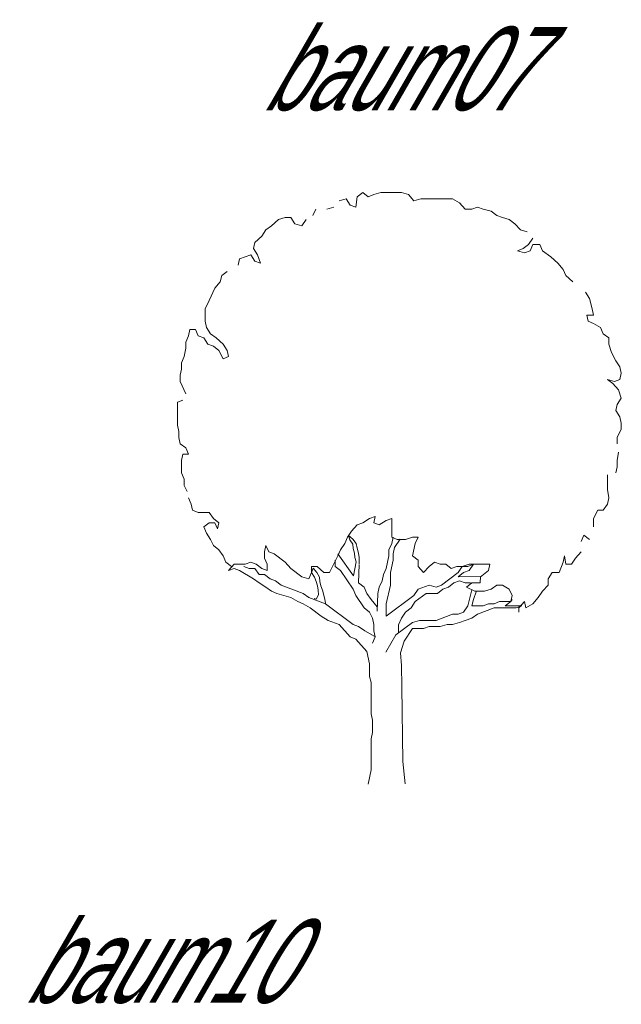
# Model space of a CAD drawing. Extents: x 12.9 to 34.2, y -51.7 to -4.
# Tile 36 of 75: x 18.9 to 21.5, y -22.7 to -18.5. Entities that reach past the tile are written whole.
import ezdxf
from ezdxf.enums import TextEntityAlignment as Align

# ---------------------------------------------------------------- set-up
doc = ezdxf.new("R2010")
doc.units = 0
doc.header["$MEASUREMENT"] = 0
doc.linetypes.add('AUSGEZOGEN', pattern=[0])
doc.layers.add('AST', color=44, linetype='CONTINUOUS', lineweight=18)
doc.layers.add('BLÄTTER', color=64, linetype='CONTINUOUS', lineweight=13)
doc.layers.add('FREIER_TEXT', color=7, linetype='AUSGEZOGEN')

msp = doc.modelspace()

# ---------------------------------------------------------------- linework, layer by layer
at = {"layer": 'AST'}
for p, q in [((20.32089, -20.72985), (20.31559, -20.71128)), ((20.31559, -20.71128), (20.33325, -20.7272)), ((20.49723, -20.74542), (20.50304, -20.71925)), ((20.33325, -20.74842), (20.32089, -20.72985)), ((20.33325, -20.7272), (20.34737, -20.74577)), ((20.33501, -20.767), (20.33325, -20.74842)), ((20.34737, -20.74577), (20.35267, -20.76434)), ((20.48562, -20.77159), (20.49723, -20.74542)), ((20.50885, -20.76287), (20.50304, -20.78904)), ((20.53277, -20.7272), (20.50885, -20.76287)), ((20.27081, -20.78904), (20.33678, -20.88109)), ((20.34031, -20.78557), (20.33501, -20.767)), ((20.34207, -20.80414), (20.34031, -20.78557)), ((20.34737, -20.82271), (20.34207, -20.80414)), ((20.35267, -20.76434), (20.35797, -20.78557)), ((20.35797, -20.78557), (20.35973, -20.80414)), ((20.35973, -20.80414), (20.35973, -20.83067)), ((20.47401, -20.85011), (20.48562, -20.79777)), ((20.48562, -20.79777), (20.48562, -20.77159)), ((20.50304, -20.78904), (20.50304, -20.81521)), ((19.87601, -20.84139), (19.89923, -20.85011)), ((20.25919, -20.84139), (20.25919, -20.81521)), ((20.28242, -20.85883), (20.25919, -20.84139)), ((20.34737, -20.82271), (20.33678, -20.88109)), ((20.35973, -20.83333), (20.35789, -20.91118)), ((20.50304, -20.81521), (20.49143, -20.86756)), ((20.77592, -20.86756), (20.79333, -20.84139)), ((20.79333, -20.84139), (20.82236, -20.83266)), ((20.83978, -20.83266), (20.82236, -20.85883)), ((19.85859, -20.85883), (19.83537, -20.85011)), ((19.91665, -20.89373), (19.85859, -20.85883)), ((19.89923, -20.85011), (19.92245, -20.85011)), ((19.92245, -20.85011), (19.93987, -20.87628)), ((19.93987, -20.87628), (19.96309, -20.87628)), ((19.96309, -20.87628), (19.98632, -20.89373)), ((20.16727, -20.84925), (20.1602, -20.86782)), ((20.1602, -20.86782), (20.17256, -20.88639)), ((20.18316, -20.86782), (20.16727, -20.84925)), ((20.17256, -20.88639), (20.17963, -20.90497)), ((20.19375, -20.88639), (20.18316, -20.86782)), ((20.19552, -20.90497), (20.19375, -20.88639)), ((20.33467, -20.93735), (20.28242, -20.85883)), ((20.45659, -20.90245), (20.4624, -20.87628)), ((20.4624, -20.87628), (20.47401, -20.85011)), ((20.49143, -20.86756), (20.49143, -20.9199)), ((20.70625, -20.9199), (20.77592, -20.86756)), ((20.79914, -20.86756), (20.77592, -20.88501)), ((20.77592, -20.88501), (20.87003, -20.88374)), ((20.82236, -20.85883), (20.79914, -20.86756)), ((20.87003, -20.88374), (20.86881, -20.91118)), ((19.93987, -20.91118), (19.91665, -20.89373)), ((19.9689, -20.92863), (19.93987, -20.91118)), ((19.99212, -20.94607), (19.9689, -20.92863)), ((19.98632, -20.89373), (20.00954, -20.90245)), ((20.00954, -20.90245), (20.03277, -20.9199)), ((20.03277, -20.9199), (20.12566, -20.9548)), ((20.17963, -20.90497), (20.18492, -20.92354)), ((20.18492, -20.92354), (20.18846, -20.94211)), ((20.19905, -20.92354), (20.19552, -20.90497)), ((20.20611, -20.94211), (20.19905, -20.92354)), ((20.35789, -20.91118), (20.38112, -20.92863)), ((20.38112, -20.92863), (20.39273, -20.9548)), ((20.43918, -20.9548), (20.44498, -20.92863)), ((20.44498, -20.92863), (20.45659, -20.90245)), ((20.49143, -20.9199), (20.47401, -20.99842)), ((20.60755, -20.93735), (20.65399, -20.9199)), ((20.65399, -20.9199), (20.68302, -20.92863)), ((20.68302, -20.92863), (20.70625, -20.9199)), ((20.73528, -20.92863), (20.71205, -20.93735)), ((20.7585, -20.91118), (20.73528, -20.92863)), ((20.78172, -20.90245), (20.7585, -20.91118)), ((20.80495, -20.91118), (20.78172, -20.90245)), ((20.82817, -20.91118), (20.80495, -20.91118)), ((20.86881, -20.91118), (20.83397, -20.91118)), ((20.01535, -20.9548), (19.99212, -20.94607)), ((20.07341, -20.97225), (20.01535, -20.9548)), ((20.12566, -20.9548), (20.14888, -20.97225)), ((20.19022, -20.96068), (20.17963, -20.97926)), ((20.18846, -20.94211), (20.19022, -20.96068)), ((20.21671, -20.97926), (20.20611, -20.94211)), ((20.34628, -20.96352), (20.33467, -20.93735)), ((20.38112, -21.01587), (20.34628, -20.96352)), ((20.39273, -20.9548), (20.41015, -20.98097)), ((20.43632, -21.02989), (20.43918, -20.9548)), ((20.47401, -21.05076), (20.59013, -20.96352)), ((20.59013, -20.96352), (20.60755, -20.93735)), ((20.64238, -20.9548), (20.59593, -20.9897)), ((20.68883, -20.9548), (20.64238, -20.9548)), ((20.71205, -20.93735), (20.68883, -20.9548)), ((20.81656, -21.00714), (20.83295, -20.93946)), ((20.85237, -20.94476), (20.83978, -20.98097)), ((20.10244, -20.9897), (20.07341, -20.97225)), ((20.12566, -20.99842), (20.10244, -20.9897)), ((20.15469, -21.01587), (20.12566, -20.99842)), ((20.14888, -20.97225), (20.21855, -20.99842)), ((20.17963, -20.97926), (20.1708, -20.9766)), ((20.21847, -20.99783), (20.21671, -20.97926)), ((20.21855, -20.99842), (20.33467, -21.08566)), ((20.41015, -20.98097), (20.43566, -21.0111)), ((20.47401, -20.99842), (20.47401, -21.05076)), ((20.59593, -20.9897), (20.57852, -21.01587)), ((20.79914, -21.03332), (20.81656, -21.00714)), ((20.83978, -20.98097), (20.83397, -21.00714)), ((20.83397, -21.00714), (20.88042, -21.00714)), ((20.88042, -21.00714), (20.90365, -20.99842)), ((20.90365, -20.99842), (20.92687, -20.99842)), ((20.92687, -20.99842), (20.95009, -20.9897)), ((20.95009, -20.9897), (20.99654, -20.9897)), ((20.20114, -21.05076), (20.15469, -21.01587)), ((20.23016, -21.06821), (20.20114, -21.05076)), ((20.40434, -21.03332), (20.38112, -21.01587)), ((20.41595, -21.05949), (20.40434, -21.03332)), ((20.55529, -21.03332), (20.53788, -21.05949)), ((20.57852, -21.01587), (20.55529, -21.03332)), ((20.68302, -21.06821), (20.75269, -21.04204)), ((20.75269, -21.04204), (20.77592, -21.04204)), ((20.77592, -21.04204), (20.79914, -21.03332)), ((20.8572, -21.04204), (20.83397, -21.05949)), ((20.92687, -21.01587), (20.8572, -21.04204)), ((21.01976, -21.01587), (20.92687, -21.01587)), ((20.27661, -21.08566), (20.23016, -21.06821)), ((20.32306, -21.13801), (20.27661, -21.08566)), ((20.33467, -21.08566), (20.35789, -21.09438)), ((20.35789, -21.09438), (20.38445, -21.11192)), ((20.42176, -21.08566), (20.41595, -21.05949)), ((20.42176, -21.11183), (20.42176, -21.08566)), ((20.51465, -21.12928), (20.58432, -21.07694)), ((20.53788, -21.05949), (20.52567, -21.08743)), ((20.52567, -21.08743), (20.52571, -21.11988)), ((20.58432, -21.07694), (20.61335, -21.06821)), ((20.61335, -21.06821), (20.68302, -21.06821)), ((20.65399, -21.09438), (20.63077, -21.10311)), ((20.70044, -21.09438), (20.65399, -21.09438)), ((20.72947, -21.08566), (20.70044, -21.09438)), ((20.75269, -21.08566), (20.72947, -21.08566)), ((20.78172, -21.07694), (20.75269, -21.08566)), ((20.80495, -21.06821), (20.78172, -21.07694)), ((20.83397, -21.05949), (20.80495, -21.06821)), ((20.38445, -21.11192), (20.42611, -21.13634)), ((20.42756, -21.13801), (20.42176, -21.11183)), ((20.47274, -21.20213), (20.51465, -21.12928)), ((20.58432, -21.10311), (20.54949, -21.15545)), ((20.63077, -21.10311), (20.58432, -21.10311)), ((20.34628, -21.14673), (20.32306, -21.13801)), ((20.39273, -21.19907), (20.34628, -21.14673)), ((20.41595, -21.16418), (20.42756, -21.13801)), ((20.54949, -21.15545), (20.53454, -21.20478)), ((20.40434, -21.25142), (20.39273, -21.19907)), ((20.53454, -21.20478), (20.5378, -21.25814)), ((20.40434, -21.30376), (20.40434, -21.25142)), ((20.5378, -21.25814), (20.53984, -21.34806)), ((20.41015, -21.32994), (20.40434, -21.30376)), ((20.41015, -21.4608), (20.41015, -21.32994)), ((20.53984, -21.34806), (20.54368, -21.66145)), ((20.41595, -21.48697), (20.41015, -21.4608)), ((20.41595, -21.53931), (20.41595, -21.48697)), ((20.41015, -21.56549), (20.41595, -21.53931)), ((20.41015, -21.69635), (20.41015, -21.56549)), ((20.54368, -21.66145), (20.55401, -21.7548)), ((20.39775, -21.75663), (20.41015, -21.69635))]:
    msp.add_line(p, q, dxfattribs=at)
at = {"layer": 'BLÄTTER'}
for p, q in [((20.35209, -19.28849), (20.37531, -19.27105)), ((20.37531, -19.27105), (20.39853, -19.28849)), ((20.42176, -19.27977), (20.45079, -19.27105)), ((20.45079, -19.27105), (20.53788, -19.27105)), ((20.53788, -19.27105), (20.5669, -19.27977)), ((20.27661, -19.30594), (20.30564, -19.29722)), ((20.30564, -19.29722), (20.32306, -19.32339)), ((20.34628, -19.33211), (20.35209, -19.28849)), ((20.39853, -19.28849), (20.42176, -19.27977)), ((20.5669, -19.27977), (20.59013, -19.30594)), ((20.59013, -19.30594), (20.61916, -19.29722)), ((20.61916, -19.29722), (20.75269, -19.29722)), ((20.75269, -19.29722), (20.78172, -19.31467)), ((20.78172, -19.31467), (20.80495, -19.34084)), ((20.1663, -19.36701), (20.17791, -19.34084)), ((20.22436, -19.34084), (20.25339, -19.33211)), ((20.32306, -19.32339), (20.34628, -19.33211)), ((20.80495, -19.34084), (20.83397, -19.34084)), ((20.83397, -19.34084), (20.8572, -19.33211)), ((20.8572, -19.33211), (20.88042, -19.34084)), ((20.88042, -19.34084), (20.91526, -19.34956)), ((20.91526, -19.34956), (20.93848, -19.36701)), ((19.99212, -19.41063), (20.02115, -19.38446)), ((20.02115, -19.38446), (20.05018, -19.37574)), ((20.05018, -19.37574), (20.07341, -19.37574)), ((20.07341, -19.37574), (20.09082, -19.40191)), ((20.11985, -19.41063), (20.13727, -19.38446)), ((20.93848, -19.36701), (20.9617, -19.37574)), ((20.9617, -19.37574), (20.99073, -19.38446)), ((20.99073, -19.38446), (21.01396, -19.40191)), ((19.95148, -19.45425), (19.9689, -19.42808)), ((19.9689, -19.42808), (19.99212, -19.41063)), ((20.09082, -19.40191), (20.11985, -19.41063)), ((21.01396, -19.40191), (21.03718, -19.42808)), ((21.03718, -19.42808), (21.06621, -19.4368)), ((19.91665, -19.5066), (19.92245, -19.48042)), ((19.92245, -19.48042), (19.95148, -19.45425)), ((21.08943, -19.46298), (21.07202, -19.48915)), ((19.93407, -19.53277), (19.91665, -19.5066)), ((21.04879, -19.5066), (21.02557, -19.51532)), ((21.02557, -19.51532), (21.0546, -19.52404)), ((21.07202, -19.48915), (21.04879, -19.5066)), ((21.0546, -19.52404), (21.07782, -19.51532)), ((21.07782, -19.51532), (21.08943, -19.48915)), ((21.08943, -19.48915), (21.11846, -19.48915)), ((21.11846, -19.48915), (21.13007, -19.51532)), ((21.13007, -19.51532), (21.16491, -19.54149)), ((19.85278, -19.57639), (19.85859, -19.55022)), ((19.85859, -19.55022), (19.90504, -19.53277)), ((19.90504, -19.53277), (19.92245, -19.55894)), ((19.92245, -19.55894), (19.94568, -19.56767)), ((19.94568, -19.56767), (19.93407, -19.53277)), ((21.16491, -19.54149), (21.19394, -19.56767)), ((19.78311, -19.62001), (19.80634, -19.60256)), ((21.19394, -19.56767), (21.21716, -19.59384)), ((21.21716, -19.59384), (21.22877, -19.62001)), ((19.75408, -19.67235), (19.77731, -19.64618)), ((19.77731, -19.64618), (19.78311, -19.62001)), ((21.22877, -19.62001), (21.2578, -19.64618)), ((19.73086, -19.7247), (19.75408, -19.67235)), ((19.71344, -19.7596), (19.73086, -19.7247)), ((21.31006, -19.6898), (21.32747, -19.71598)), ((21.32747, -19.71598), (21.33909, -19.7596)), ((19.71344, -19.81194), (19.71344, -19.7596)), ((21.33909, -19.7596), (21.34489, -19.78577)), ((19.71925, -19.83811), (19.71344, -19.81194)), ((21.34489, -19.78577), (21.31586, -19.78577)), ((21.31586, -19.78577), (21.32167, -19.81194)), ((21.32167, -19.81194), (21.34489, -19.82066)), ((19.64377, -19.87301), (19.64958, -19.84684)), ((19.64958, -19.84684), (19.6728, -19.84684)), ((19.6728, -19.84684), (19.68441, -19.87301)), ((19.73667, -19.86429), (19.71925, -19.83811)), ((21.34489, -19.82066), (21.37392, -19.83811)), ((21.37392, -19.83811), (21.38553, -19.86429)), ((19.63216, -19.89918), (19.64377, -19.87301)), ((19.68441, -19.87301), (19.70764, -19.88173)), ((19.70764, -19.88173), (19.72505, -19.90791)), ((19.75989, -19.88173), (19.73667, -19.86429)), ((19.78892, -19.90791), (19.75989, -19.88173)), ((21.38553, -19.86429), (21.40876, -19.88173)), ((21.40876, -19.88173), (21.40876, -19.90791)), ((19.62635, -19.96025), (19.63216, -19.92535)), ((19.63216, -19.92535), (19.63216, -19.89918)), ((19.72505, -19.90791), (19.74828, -19.91663)), ((19.74828, -19.91663), (19.7715, -19.93408)), ((19.7715, -19.93408), (19.78892, -19.96897)), ((19.80634, -19.93408), (19.78892, -19.90791)), ((19.81214, -19.96025), (19.80634, -19.93408)), ((21.40876, -19.90791), (21.42037, -19.9428)), ((19.61474, -19.98642), (19.62635, -19.96025)), ((19.78892, -19.96897), (19.81214, -19.96025)), ((21.42037, -19.9428), (21.43778, -19.9777)), ((21.43778, -19.9777), (21.4552, -20.00387)), ((19.60894, -20.03877), (19.61474, -20.0126)), ((19.61474, -20.0126), (19.61474, -19.98642)), ((21.4552, -20.00387), (21.46101, -20.03004)), ((19.60894, -20.06494), (19.60894, -20.03877)), ((21.43198, -20.06494), (21.40295, -20.05622)), ((21.40295, -20.05622), (21.42617, -20.07366)), ((21.4552, -20.05622), (21.43198, -20.06494)), ((21.46101, -20.03004), (21.4552, -20.05622)), ((19.63216, -20.11728), (19.60894, -20.06494)), ((21.42617, -20.07366), (21.4494, -20.09984)), ((21.4494, -20.09984), (21.46101, -20.13473)), ((19.59733, -20.15218), (19.62055, -20.14346)), ((21.46101, -20.13473), (21.44359, -20.16091)), ((19.59733, -20.24815), (19.59733, -20.15218)), ((21.44359, -20.16091), (21.43778, -20.18708)), ((21.43778, -20.18708), (21.4552, -20.21325)), ((21.4552, -20.21325), (21.46101, -20.23942)), ((19.60313, -20.27432), (19.59733, -20.24815)), ((21.46101, -20.26559), (21.44359, -20.30049)), ((21.46101, -20.23942), (21.46101, -20.26559)), ((19.60313, -20.30049), (19.60313, -20.27432)), ((19.60894, -20.32666), (19.60313, -20.30049)), ((21.44359, -20.30049), (21.44359, -20.32666)), ((19.63216, -20.34411), (19.60894, -20.32666)), ((19.64377, -20.37028), (19.63216, -20.34411)), ((19.61474, -20.39646), (19.62055, -20.37028)), ((19.62055, -20.37028), (19.64377, -20.37028)), ((21.4494, -20.36156), (21.44359, -20.39646)), ((19.61474, -20.4488), (19.61474, -20.39646)), ((21.44359, -20.42263), (21.43778, -20.4488)), ((21.44359, -20.39646), (21.44359, -20.42263)), ((19.62635, -20.47497), (19.61474, -20.4488)), ((21.40295, -20.45752), (21.40295, -20.51859)), ((19.62635, -20.50115), (19.62635, -20.47497)), ((19.63797, -20.52732), (19.62635, -20.50115)), ((19.65538, -20.57966), (19.64377, -20.55349)), ((21.40295, -20.51859), (21.40876, -20.55349)), ((21.40876, -20.55349), (21.40295, -20.57966)), ((19.66119, -20.60583), (19.65538, -20.57966)), ((21.40295, -20.57966), (21.38553, -20.60583)), ((19.68441, -20.61456), (19.66119, -20.60583)), ((19.73086, -20.61456), (19.68441, -20.61456)), ((19.74828, -20.64073), (19.73086, -20.61456)), ((20.40434, -20.64073), (20.42756, -20.63201)), ((20.42756, -20.63201), (20.42176, -20.65818)), ((21.36231, -20.60583), (21.34489, -20.64073)), ((21.38553, -20.60583), (21.36231, -20.60583)), ((19.70764, -20.67563), (19.73086, -20.65818)), ((19.71925, -20.7018), (19.70764, -20.67563)), ((19.73086, -20.65818), (19.75408, -20.65818)), ((19.7715, -20.65818), (19.74828, -20.64073)), ((19.75408, -20.65818), (19.7657, -20.68435)), ((19.7657, -20.68435), (19.7715, -20.65818)), ((20.32886, -20.69308), (20.35209, -20.6669)), ((20.35209, -20.6669), (20.37531, -20.65818)), ((20.37531, -20.65818), (20.40434, -20.64073)), ((20.42176, -20.65818), (20.44498, -20.6669)), ((20.44498, -20.6669), (20.47401, -20.64946)), ((20.47401, -20.64946), (20.49723, -20.64073)), ((20.49723, -20.64073), (20.49723, -20.71925)), ((21.34489, -20.64073), (21.34489, -20.67563)), ((19.73667, -20.72797), (19.71925, -20.7018)), ((20.29984, -20.74542), (20.31145, -20.71925)), ((20.31145, -20.71925), (20.32886, -20.69308)), ((20.49723, -20.71925), (20.52046, -20.72797)), ((20.55529, -20.72797), (20.58432, -20.71925)), ((20.58432, -20.71925), (20.60755, -20.71925)), ((20.60755, -20.71925), (20.59593, -20.74542)), ((21.30425, -20.71052), (21.29264, -20.7367)), ((21.32747, -20.72797), (21.30425, -20.71052)), ((19.74828, -20.75414), (19.73667, -20.72797)), ((19.7715, -20.77159), (19.74828, -20.75414)), ((19.96309, -20.78032), (19.9689, -20.75414)), ((19.9689, -20.75414), (19.98051, -20.78032)), ((20.28242, -20.77159), (20.29984, -20.74542)), ((20.52046, -20.72797), (20.55529, -20.72797)), ((20.59593, -20.74542), (20.58432, -20.79777)), ((19.78892, -20.79777), (19.7715, -20.77159)), ((19.80053, -20.82394), (19.78892, -20.79777)), ((19.96309, -20.80649), (19.96309, -20.78032)), ((19.98051, -20.78032), (20.00374, -20.78904)), ((20.00374, -20.78904), (20.05018, -20.82394)), ((20.23597, -20.86756), (20.27081, -20.79777)), ((20.27081, -20.79777), (20.28242, -20.77159)), ((20.58432, -20.79777), (20.60755, -20.81521)), ((21.22297, -20.79777), (21.21716, -20.82394)), ((21.22877, -20.83266), (21.22297, -20.79777)), ((21.29264, -20.78032), (21.26941, -20.80649)), ((19.82375, -20.84139), (19.80053, -20.82394)), ((19.81214, -20.85883), (19.83537, -20.83266)), ((19.83537, -20.83266), (19.88181, -20.83266)), ((19.88181, -20.83266), (19.90504, -20.82394)), ((19.90504, -20.82394), (19.92826, -20.83266)), ((19.92826, -20.83266), (19.95148, -20.85011)), ((19.97471, -20.83266), (19.96309, -20.80649)), ((19.97471, -20.85883), (19.97471, -20.83266)), ((20.05018, -20.82394), (20.07341, -20.85011)), ((20.16049, -20.86756), (20.16049, -20.84139)), ((20.16049, -20.84139), (20.18372, -20.84139)), ((20.18372, -20.84139), (20.21275, -20.86756)), ((20.60755, -20.81521), (20.60755, -20.84139)), ((20.60755, -20.84139), (20.63077, -20.86756)), ((20.63077, -20.86756), (20.65399, -20.84139)), ((20.65399, -20.84139), (20.67722, -20.82394)), ((20.67722, -20.82394), (20.70044, -20.83266)), ((20.70044, -20.83266), (20.72366, -20.83266)), ((20.72366, -20.83266), (20.74689, -20.85011)), ((20.74689, -20.85011), (20.77011, -20.84139)), ((20.77011, -20.84139), (20.79333, -20.84139)), ((20.79333, -20.84139), (20.81656, -20.84139)), ((20.81656, -20.84139), (20.83978, -20.83266)), ((20.82236, -20.83266), (20.90945, -20.83266)), ((20.90945, -20.83266), (20.90365, -20.85883)), ((21.21716, -20.82394), (21.19974, -20.86756)), ((21.252, -20.83266), (21.22877, -20.83266)), ((21.26941, -20.80649), (21.252, -20.83266)), ((19.83537, -20.85011), (19.81214, -20.85883)), ((19.95148, -20.85011), (19.97471, -20.85883)), ((20.07341, -20.85011), (20.11985, -20.88501)), ((20.11985, -20.88501), (20.14888, -20.89373)), ((20.14888, -20.89373), (20.16049, -20.86756)), ((20.21275, -20.86756), (20.23597, -20.86756)), ((20.90365, -20.85883), (20.86826, -20.88639)), ((21.17071, -20.86756), (21.1533, -20.89373)), ((21.19974, -20.86756), (21.17071, -20.86756)), ((20.83397, -20.91118), (20.81075, -20.92863)), ((20.81075, -20.92863), (20.84559, -20.94607)), ((20.91526, -20.93735), (20.93848, -20.9199)), ((20.93848, -20.9199), (20.9617, -20.9199)), ((20.9617, -20.9199), (20.99073, -20.93735)), ((21.1533, -20.9199), (21.13007, -20.94607)), ((21.1533, -20.89373), (21.1533, -20.9199)), ((20.84559, -20.94607), (20.88623, -20.94607)), ((20.88623, -20.94607), (20.91526, -20.93735)), ((20.99073, -20.93735), (21.00234, -20.96352)), ((21.00234, -20.96352), (20.99654, -20.9897)), ((21.13007, -20.94607), (21.11266, -20.97225)), ((20.99654, -20.9897), (20.97332, -21.00714)), ((20.97332, -21.00714), (21.04299, -21.00714)), ((20.99654, -20.9897), (21.00234, -20.98097)), ((21.04299, -21.00714), (21.01976, -21.01587)), ((21.0546, -20.9897), (21.03137, -21.01587)), ((21.0604, -21.01587), (21.0546, -20.9897)), ((21.08943, -20.99842), (21.0604, -21.01587)), ((21.11266, -20.97225), (21.08943, -20.99842)), ((21.03137, -21.01587), (21.03137, -21.03332))]:
    msp.add_line(p, q, dxfattribs=at)

# ---------------------------------------------------------------- texts
at = {"layer": 'FREIER_TEXT', "color": 5, "linetype": 'Continuous', "lineweight": 50, "oblique": 30, "width": 0.65}
for s, p in [('baum07', (20.5, -18.75)), ('baum10', (19.5, -22.5))]:
    msp.add_text(s, height=0.35, dxfattribs=at).set_placement(p, align=Align.MIDDLE_CENTER)

doc.saveas('drawing.dxf')
